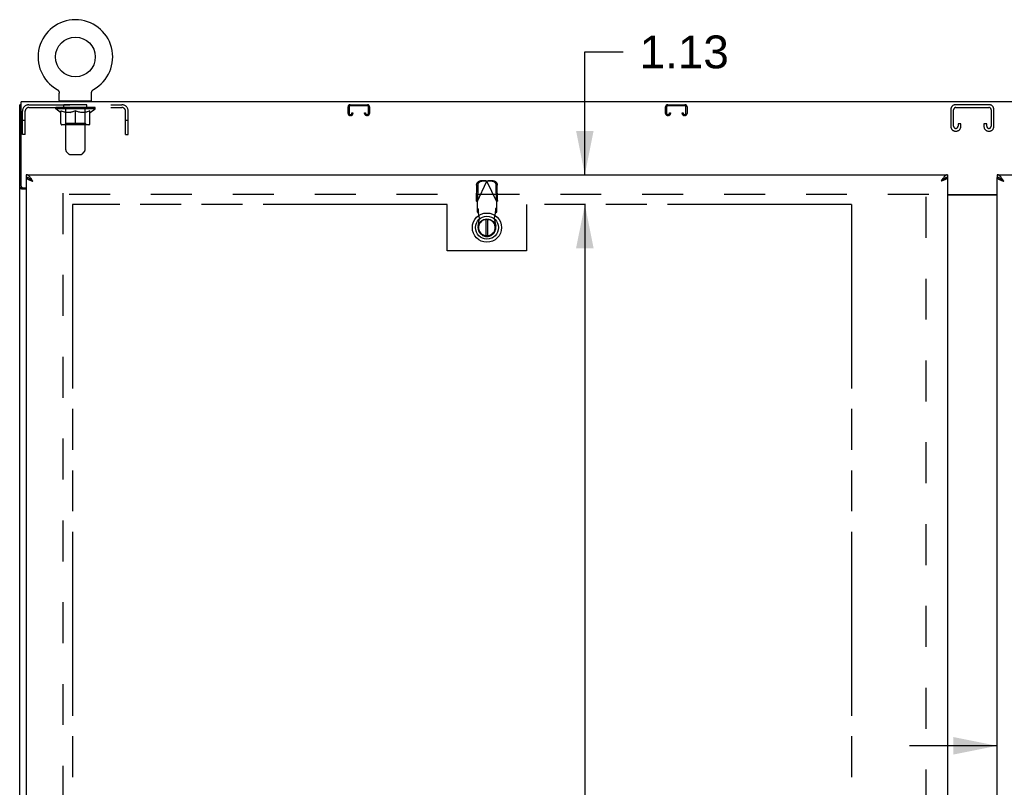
# Model space of a CAD drawing. Header units: inches. Extents: x 0 to 281, y 0 to 182.
# Tile 11 of 19: x 53 to 90, y 112 to 141. Entities that reach past the tile are written whole.
import ezdxf

# ---------------------------------------------------------------- set-up
doc = ezdxf.new("R2010")
doc.units = ezdxf.units.IN
doc.header["$LTSCALE"] = 15.47
doc.header["$MEASUREMENT"] = 0
doc.linetypes.add('HIDDEN', pattern=[0.2, 0.1, -0.1])
doc.linetypes.add('PHANTOM', pattern=[0.8, 0.45, -0.05, 0.1, -0.05, 0.1, -0.05])
doc.layers.get('0').update_dxf_attribs({"linetype": 'CONTINUOUS'})
for name, color, linetype in [('02___PRT_ALL_AXES', 7, 'CONTINUOUS'), ('AVAILABLE_DOOR_SPACE', 7, 'CONTINUOUS'), ('DEFAULT_2', 8, 'HIDDEN'), ('DIMENSIONS', 7, 'CONTINUOUS')]:
    doc.layers.add(name, color=color, linetype=linetype)
doc.styles.get("Standard").update_dxf_attribs({"font": 'arial.ttf'})
doc.dimstyles.new('DIMSTYLE_1', dxfattribs={"dimtxt": 1.240909, "dimasz": 1.654545, "dimexe": 0.09, "dimexo": 0.07, "dimgap": 0.0375, "dimtad": 0, "dimtih": 1, "dimtoh": 1, "dimzin": 4, "dimdsep": 46, "dimtxsty": 'Standard', "dimblk": '_FILLED', "dimblk1": '_FILLED', "dimblk2": '_FILLED', "dimcen": 0.09, "dimazin": 1, "dimtfac": 1, "dimtofl": 0, "dimtmove": 0, "dimatfit": 3, "dimldrblk": '_FILLED', "dimfxl": 0, "dimtolj": 1, "dimtzin": 4, "dimarcsym": 0})

# ---------------------------------------------------------------- blocks, each defined once
blk = doc.blocks.new('_FILLED')
at = {"color": 0, "linetype": 'ByBlock'}
blk.add_solid([(0, 0), (-1, 0.2), (-1, -0.2)], dxfattribs=at)
blk = doc.blocks.new('*D8')
at = {"layer": 'DIMENSIONS', "color": 2, "linetype": 'Continuous'}
for p, q in [((89.6, 113.193), (86.291, 113.193)), ((93.225, 113.193), (96.324, 113.193))]:
    blk.add_line(p, q, dxfattribs=at)
at = {"layer": 'DIMENSIONS', "color": 2, "linetype": 'Continuous', "xscale": 1.6545454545, "yscale": 1.6545454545, "zscale": 1.6545454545}
blk.add_blockref('_FILLED', (89.6, 113.193), dxfattribs=at)
at = {"layer": 'DIMENSIONS', "color": 2, "linetype": 'Continuous', "xscale": 1.6545454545, "yscale": 1.6545454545, "zscale": 1.6545454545, "rotation": 180}
blk.add_blockref('_FILLED', (93.225, 113.193), dxfattribs=at)
at = {"layer": 'DIMENSIONS', "color": 2, "linetype": 'Continuous', "insert": (96.945, 113.813), "char_height": 1.2409, "width": 3.37214, "attachment_point": 1, "line_spacing_factor": 0.9}
blk.add_mtext('3.63', dxfattribs=at)
blk = doc.blocks.new('*D11')
at = {"layer": 'DIMENSIONS', "color": 2, "linetype": 'Continuous'}
for p, q in [((74.019, 134.789), (74.019, 139.432)), ((74.019, 139.432), (75.466, 139.432)), ((74.019, 133.664), (74.019, 130.355))]:
    blk.add_line(p, q, dxfattribs=at)
at = {"layer": 'DIMENSIONS', "color": 2, "linetype": 'Continuous', "xscale": 1.6545454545, "yscale": 1.6545454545, "zscale": 1.6545454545}
for p, rotation in [((74.019, 134.789), 270), ((74.019, 133.664), 90)]:
    blk.add_blockref('_FILLED', p, dxfattribs=dict(at, rotation=rotation))
at = {"layer": 'DIMENSIONS', "color": 2, "linetype": 'Continuous', "insert": (76.087, 140.052), "char_height": 1.2409, "width": 3.37214, "attachment_point": 1, "line_spacing_factor": 0.9}
blk.add_mtext('1.13', dxfattribs=at)
blk = doc.blocks.new('*D12')
at = {"layer": 'DIMENSIONS', "color": 2, "linetype": 'Continuous'}
for p, q in [((74.019, 133.664), (74.019, 91.086)), ((74.019, 55.414), (74.019, 86.743))]:
    blk.add_line(p, q, dxfattribs=at)
at = {"layer": 'DIMENSIONS', "color": 2, "linetype": 'Continuous', "xscale": 1.6545454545, "yscale": 1.6545454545, "zscale": 1.6545454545}
for p, rotation in [((74.019, 133.664), 90), ((74.019, 55.414), 270)]:
    blk.add_blockref('_FILLED', p, dxfattribs=dict(at, rotation=rotation))
at = {"layer": 'DIMENSIONS', "color": 2, "linetype": 'Continuous', "insert": (74.019, 90.466), "char_height": 1.2409, "width": 4.33626, "attachment_point": 2, "line_spacing_factor": 0.9}
blk.add_mtext('78.25\\Ptyp.', dxfattribs=at)
blk = doc.blocks.new('*D15')
at = {"layer": 'DIMENSIONS', "color": 2, "linetype": 'Continuous'}
for p, q in [((54.663, 110.501), (63.721, 110.501)), ((84.1, 110.501), (69.298, 110.501))]:
    blk.add_line(p, q, dxfattribs=at)
at = {"layer": 'DIMENSIONS', "color": 2, "linetype": 'Continuous', "xscale": 1.6545454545, "yscale": 1.6545454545, "zscale": 1.6545454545, "rotation": 180}
blk.add_blockref('_FILLED', (54.663, 110.501), dxfattribs=at)
at = {"layer": 'DIMENSIONS', "color": 2, "linetype": 'Continuous', "xscale": 1.6545454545, "yscale": 1.6545454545, "zscale": 1.6545454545}
blk.add_blockref('_FILLED', (84.1, 110.501), dxfattribs=at)
at = {"layer": 'DIMENSIONS', "color": 2, "linetype": 'Continuous', "insert": (66.51, 111.121), "char_height": 1.2409, "width": 4.33626, "attachment_point": 2, "line_spacing_factor": 0.9}
blk.add_mtext('29.44', dxfattribs=at)
blk = doc.blocks.new('*D16')
at = {"layer": 'DIMENSIONS', "color": 2, "linetype": 'Continuous'}
for p, q in [((84.1, 107.873), (80.295, 107.873)), ((87.725, 107.873), (91.034, 107.873))]:
    blk.add_line(p, q, dxfattribs=at)
at = {"layer": 'DIMENSIONS', "color": 2, "linetype": 'Continuous', "xscale": 1.6545454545, "yscale": 1.6545454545, "zscale": 1.6545454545}
blk.add_blockref('_FILLED', (84.1, 107.873), dxfattribs=at)
at = {"layer": 'DIMENSIONS', "color": 2, "linetype": 'Continuous', "xscale": 1.6545454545, "yscale": 1.6545454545, "zscale": 1.6545454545, "rotation": 180}
blk.add_blockref('_FILLED', (87.725, 107.873), dxfattribs=at)
at = {"layer": 'DIMENSIONS', "color": 2, "linetype": 'Continuous', "insert": (79.675, 108.493), "char_height": 1.2409, "width": 3.37214, "attachment_point": 3, "line_spacing_factor": 0.9}
blk.add_mtext('3.63', dxfattribs=at)

msp = doc.modelspace()

# ---------------------------------------------------------------- linework, layer by layer
at = {"color": 7, "linetype": 'Continuous'}
for p, q in [((54.077, 138.011), (54.076, 138.011)), ((54.076, 138.011), (54.082, 138.008)), ((54.077, 138.01), (54.078, 138.01)), ((54.082, 138.008), (54.087, 138.005)), ((54.087, 138.005), (54.092, 138.001)), ((54.096, 137.998), (54.101, 137.994)), ((54.101, 137.994), (54.105, 137.99)), ((54.105, 137.99), (54.11, 137.986)), ((54.11, 137.986), (54.114, 137.982)), ((54.114, 137.982), (54.118, 137.977)), ((54.118, 137.977), (54.122, 137.973)), ((54.122, 137.973), (54.125, 137.968)), ((54.125, 137.968), (54.129, 137.963)), ((54.129, 137.963), (54.132, 137.958)), ((54.132, 137.958), (54.135, 137.953)), ((54.135, 137.953), (54.138, 137.948)), ((54.138, 137.948), (54.141, 137.942)), ((54.141, 137.943), (54.143, 137.937)), ((54.143, 137.937), (54.146, 137.931)), ((54.146, 137.932), (54.148, 137.926)), ((54.148, 137.926), (54.15, 137.92)), ((54.15, 137.92), (54.151, 137.914)), ((54.151, 137.915), (54.153, 137.909)), ((54.153, 137.909), (54.154, 137.903)), ((54.154, 137.903), (54.155, 137.897)), ((54.155, 137.897), (54.156, 137.891)), ((54.156, 137.891), (54.156, 137.885)), ((54.156, 137.879), (54.157, 137.874)), ((54.157, 137.589), (54.157, 137.874)), ((55.377, 137.885), (55.378, 137.891)), ((55.377, 137.879), (55.377, 137.885)), ((55.377, 137.879), (55.377, 137.885)), ((55.377, 137.874), (55.377, 137.879)), ((55.377, 137.589), (55.377, 137.874)), ((55.378, 137.897), (55.379, 137.903)), ((55.378, 137.891), (55.378, 137.897)), ((55.379, 137.903), (55.38, 137.909)), ((55.38, 137.909), (55.382, 137.915)), ((55.382, 137.914), (55.384, 137.92)), ((55.384, 137.92), (55.385, 137.926)), ((55.385, 137.926), (55.388, 137.932)), ((55.387, 137.931), (55.39, 137.937)), ((55.39, 137.937), (55.392, 137.943)), ((55.392, 137.942), (55.395, 137.948)), ((55.395, 137.948), (55.398, 137.953)), ((55.398, 137.953), (55.401, 137.958)), ((55.401, 137.958), (55.404, 137.963)), ((55.404, 137.963), (55.408, 137.968)), ((55.408, 137.968), (55.412, 137.973)), ((55.411, 137.973), (55.415, 137.977)), ((55.415, 137.977), (55.419, 137.982)), ((55.419, 137.982), (55.424, 137.986)), ((55.423, 137.986), (55.428, 137.99)), ((55.428, 137.99), (55.432, 137.994)), ((55.432, 137.994), (55.437, 137.998)), ((55.437, 137.998), (55.442, 138.001)), ((55.442, 138.001), (55.447, 138.005)), ((55.446, 138.005), (55.452, 138.008)), ((55.447, 138.005), (55.448, 138.006)), ((55.452, 138.008), (55.457, 138.011)), ((55.455, 138.01), (55.456, 138.01)), ((55.457, 138.011), (55.457, 138.011)), ((52.715, 137.435), (52.663, 137.435)), ((54.172, 137.569), (54.172, 137.539)), ((55.362, 137.569), (54.172, 137.569)), ((55.362, 137.569), (55.362, 137.539)), ((52.913, 134.789), (52.913, 134.685)), ((87.725, 134.789), (87.725, 134.685)), ((89.6, 134.789), (89.6, 134.685)), ((53.036, 134.643), (53.025, 134.65)), ((87.624, 134.656), (87.613, 134.65)), ((89.723, 134.643), (89.712, 134.65)), ((52.767, 134.287), (52.663, 134.287)), ((52.767, 134.287), (52.767, 134.299)), ((70.513, 132.402), (70.536, 132.413))]:
    msp.add_line(p, q, dxfattribs=at)
at = {"color": 3, "linetype": 'Continuous'}
for p, q in [((52.663, 47.643), (52.663, 137.435)), ((52.715, 134.358), (52.715, 137.539)), ((124.611, 137.539), (52.715, 137.539)), ((52.913, 134.789), (87.725, 134.789)), ((89.6, 134.789), (124.413, 134.789)), ((52.913, 134.685), (52.913, 54.393)), ((87.511, 134.554), (87.479, 134.542)), ((87.725, 134.685), (87.725, 54.393)), ((89.6, 54.393), (89.6, 134.685)), ((52.913, 134.246), (52.732, 134.246)), ((52.775, 134.298), (52.913, 134.298)), ((87.725, 134.039), (89.6, 134.039)), ((87.725, 134.024), (89.6, 134.024))]:
    msp.add_line(p, q, dxfattribs=at)
at = {"color": 6, "linetype": 'Continuous'}
for p, q in [((70.28, 133.101), (70.28, 132.476)), ((70.359, 132.476), (70.359, 133.101))]:
    msp.add_line(p, q, dxfattribs=at)
at = {"color": 7, "linetype": 'Continuous'}
for points in [[(54.091, 138.001), (54.096, 137.998), (54.101, 137.994)], [(54.156, 137.885), (54.156, 137.879), (54.157, 137.874)], [(53.025, 134.65), (53.013, 134.656), (53.002, 134.662), (52.991, 134.667), (52.98, 134.672), (52.969, 134.676), (52.957, 134.679), (52.946, 134.681), (52.935, 134.683), (52.924, 134.684), (52.913, 134.685)], [(53.028, 134.647), (53.032, 134.642), (53.038, 134.635), (53.044, 134.628), (53.051, 134.621), (53.058, 134.613), (53.067, 134.606), (53.075, 134.599), (53.085, 134.592), (53.094, 134.585), (53.105, 134.578), (53.115, 134.571), (53.126, 134.564), (53.137, 134.556), (53.148, 134.549), (53.159, 134.542)], [(53.159, 134.542), (53.148, 134.552), (53.137, 134.562), (53.125, 134.572), (53.114, 134.582), (53.103, 134.592), (53.092, 134.601), (53.081, 134.61), (53.069, 134.619), (53.058, 134.628), (53.047, 134.635), (53.036, 134.643)], [(87.613, 134.65), (87.602, 134.643), (87.591, 134.635), (87.579, 134.628), (87.568, 134.619), (87.557, 134.61), (87.546, 134.601), (87.535, 134.592), (87.523, 134.582), (87.512, 134.572), (87.501, 134.562), (87.49, 134.552), (87.479, 134.542)], [(87.609, 134.647), (87.606, 134.642), (87.6, 134.635), (87.594, 134.628), (87.587, 134.621), (87.579, 134.613), (87.571, 134.606), (87.562, 134.599), (87.553, 134.592), (87.543, 134.585), (87.533, 134.578), (87.523, 134.571), (87.512, 134.564), (87.501, 134.556), (87.49, 134.549), (87.479, 134.542)], [(87.725, 134.685), (87.714, 134.684), (87.703, 134.683), (87.691, 134.681), (87.68, 134.679), (87.669, 134.676), (87.658, 134.672), (87.647, 134.667), (87.635, 134.662), (87.624, 134.656)], [(89.712, 134.65), (89.701, 134.656), (89.69, 134.662), (89.679, 134.667), (89.667, 134.672), (89.656, 134.676), (89.645, 134.679), (89.634, 134.681), (89.622, 134.683), (89.611, 134.684), (89.6, 134.685)], [(89.716, 134.647), (89.72, 134.642), (89.725, 134.635), (89.731, 134.628), (89.738, 134.621), (89.746, 134.613), (89.754, 134.606), (89.763, 134.599), (89.772, 134.592), (89.782, 134.585), (89.792, 134.578), (89.803, 134.571), (89.813, 134.564), (89.824, 134.556), (89.835, 134.549), (89.847, 134.542)], [(89.847, 134.542), (89.835, 134.552), (89.824, 134.562), (89.813, 134.572), (89.802, 134.582), (89.791, 134.592), (89.779, 134.601), (89.768, 134.61), (89.757, 134.619), (89.746, 134.628), (89.735, 134.635), (89.723, 134.643)], [(52.782, 134.272), (52.779, 134.273), (52.777, 134.275), (52.775, 134.276), (52.772, 134.277), (52.77, 134.279), (52.769, 134.281), (52.768, 134.282), (52.767, 134.284), (52.767, 134.285), (52.767, 134.287)], [(52.807, 134.246), (52.807, 134.248), (52.807, 134.25), (52.806, 134.252), (52.805, 134.254), (52.805, 134.256), (52.803, 134.258), (52.802, 134.259), (52.8, 134.261), (52.798, 134.263), (52.796, 134.264), (52.794, 134.266), (52.792, 134.267), (52.789, 134.268), (52.787, 134.269), (52.782, 134.272)]]:
    msp.add_lwpolyline(points, dxfattribs=at)
at = {"color": 3, "linetype": 'Continuous'}
for points in [[(53.069, 134.675), (53.058, 134.69), (53.047, 134.704), (53.036, 134.716), (53.025, 134.728), (53.013, 134.739), (53.002, 134.75), (52.991, 134.758), (52.98, 134.766), (52.969, 134.773), (52.957, 134.779), (52.946, 134.783), (52.935, 134.786), (52.924, 134.788), (52.913, 134.789)], [(87.579, 134.69), (87.568, 134.675), (87.557, 134.66), (87.546, 134.645), (87.535, 134.628), (87.523, 134.612), (87.512, 134.595), (87.501, 134.577), (87.49, 134.56), (87.479, 134.542)], [(87.725, 134.789), (87.714, 134.788), (87.703, 134.786), (87.691, 134.783), (87.68, 134.779), (87.669, 134.773), (87.658, 134.766), (87.647, 134.758), (87.635, 134.75), (87.624, 134.739), (87.613, 134.728), (87.602, 134.716), (87.591, 134.704), (87.579, 134.69)], [(89.757, 134.675), (89.746, 134.69), (89.735, 134.704), (89.723, 134.716), (89.712, 134.728), (89.701, 134.739), (89.69, 134.75), (89.679, 134.758), (89.667, 134.766), (89.656, 134.773), (89.645, 134.779), (89.634, 134.783), (89.622, 134.786), (89.611, 134.788), (89.6, 134.789)], [(52.913, 134.685), (52.913, 134.679), (52.915, 134.673), (52.917, 134.667), (52.921, 134.661), (52.926, 134.655), (52.931, 134.649), (52.938, 134.643), (52.946, 134.637), (52.954, 134.631), (52.964, 134.625), (52.974, 134.619), (52.985, 134.613), (52.997, 134.607), (53.009, 134.602)], [(53.009, 134.602), (53.022, 134.596), (53.036, 134.59), (53.05, 134.584), (53.065, 134.578), (53.08, 134.572), (53.095, 134.566), (53.111, 134.56), (53.127, 134.554), (53.159, 134.542)], [(53.159, 134.542), (53.148, 134.56), (53.137, 134.577), (53.125, 134.595), (53.114, 134.612), (53.103, 134.628), (53.092, 134.645), (53.081, 134.66), (53.069, 134.675)], [(87.629, 134.602), (87.616, 134.596), (87.602, 134.59), (87.588, 134.584), (87.573, 134.578), (87.558, 134.572), (87.542, 134.566), (87.527, 134.56), (87.511, 134.554)], [(87.725, 134.685), (87.725, 134.679), (87.723, 134.673), (87.72, 134.667), (87.717, 134.661), (87.712, 134.655), (87.706, 134.649), (87.7, 134.643), (87.692, 134.637), (87.684, 134.631), (87.674, 134.625), (87.664, 134.619), (87.653, 134.613), (87.641, 134.607), (87.629, 134.602)], [(89.6, 134.685), (89.601, 134.679), (89.602, 134.673), (89.605, 134.667), (89.608, 134.661), (89.613, 134.655), (89.619, 134.649), (89.625, 134.643), (89.633, 134.637), (89.642, 134.631), (89.651, 134.625), (89.661, 134.619), (89.672, 134.613), (89.684, 134.607), (89.697, 134.602)], [(89.697, 134.602), (89.71, 134.596), (89.723, 134.59), (89.738, 134.584), (89.752, 134.578), (89.767, 134.572), (89.783, 134.566), (89.798, 134.56), (89.814, 134.554), (89.847, 134.542)], [(89.847, 134.542), (89.835, 134.56), (89.824, 134.577), (89.813, 134.595), (89.802, 134.612), (89.791, 134.628), (89.779, 134.645), (89.768, 134.66), (89.757, 134.675)], [(52.706, 134.258), (52.698, 134.261), (52.694, 134.262), (52.69, 134.263), (52.687, 134.265), (52.683, 134.266), (52.68, 134.268), (52.677, 134.269), (52.674, 134.271), (52.672, 134.272), (52.67, 134.274), (52.668, 134.276), (52.666, 134.277), (52.665, 134.279), (52.664, 134.281), (52.663, 134.283), (52.663, 134.285), (52.663, 134.287)], [(52.732, 134.246), (52.73, 134.248), (52.728, 134.249), (52.725, 134.251), (52.722, 134.252), (52.718, 134.254), (52.714, 134.255), (52.71, 134.257), (52.706, 134.258)]]:
    msp.add_lwpolyline(points, dxfattribs=at)
at = {"color": 7, "linetype": 'Continuous'}
for centre, radius in [((54.767, 139.24), 0.75), ((70.319, 132.788), 0.551), ((70.319, 132.788), 0.433), ((70.319, 132.788), 0.329), ((70.319, 132.788), 0.317)]:
    msp.add_circle(centre, radius, dxfattribs=at)
for centre, radius, start, end in [((54.767, 139.24), 1.41, 299.2655, 240.7345), ((54.177, 137.589), 0.02, 180, 263.0769), ((55.357, 137.589), 0.02, 276.9231, 360)]:
    msp.add_arc(centre, radius, start, end, dxfattribs=at)
at = {"color": 3, "linetype": 'Continuous'}
msp.add_arc((52.775, 134.358), 0.06, 180, 270, dxfattribs=at)
at = {"color": 6, "linetype": 'Continuous'}
msp.add_arc((70.319, 132.788), 0.315, 100.0787, 79.9213, dxfattribs=at)
at = {"layer": '02___PRT_ALL_AXES', "color": 8, "linetype": 'HIDDEN'}
for p, q in [((54.329, 137.331), (54.329, 137.435)), ((55.204, 137.435), (54.329, 137.435)), ((55.204, 137.331), (54.329, 137.331)), ((55.204, 137.331), (55.204, 137.435))]:
    msp.add_line(p, q, dxfattribs=at)
at = {"layer": 'AVAILABLE_DOOR_SPACE', "color": 4, "linetype": 'PHANTOM'}
for p, q in [((54.663, 133.664), (54.663, 55.414)), ((68.819, 133.664), (54.663, 133.664)), ((68.819, 131.914), (68.819, 133.664)), ((71.819, 133.664), (71.819, 131.914)), ((84.1, 133.664), (71.819, 133.664)), ((84.1, 133.664), (84.1, 95.414)), ((71.819, 131.914), (68.819, 131.914))]:
    msp.add_line(p, q, dxfattribs=at)
at = {"layer": 'DEFAULT_2', "color": 8, "linetype": 'HIDDEN'}
for p, q in [((54.076, 138.011), (54.076, 138.011)), ((54.085, 138.006), (54.087, 138.005)), ((55.457, 138.011), (55.457, 138.011)), ((53.013, 137.435), (56.52, 137.435)), ((53.013, 137.331), (56.52, 137.331)), ((54.023, 137.276), (54.023, 137.331)), ((54.034, 137.323), (54.034, 137.331)), ((54.045, 137.319), (54.045, 137.323)), ((54.045, 137.319), (55.488, 137.319)), ((54.055, 137.319), (54.055, 137.323)), ((54.057, 137.319), (54.057, 137.323)), ((54.068, 137.323), (54.068, 137.331)), ((54.087, 137.319), (54.087, 137.323)), ((54.09, 137.319), (54.09, 137.323)), ((54.123, 137.323), (54.123, 137.331)), ((54.14, 137.319), (54.14, 137.323)), ((54.143, 137.319), (54.143, 137.323)), ((54.38, 137.323), (54.151, 137.323)), ((54.197, 137.323), (54.197, 137.331)), ((54.198, 137.319), (54.198, 137.323)), ((54.199, 137.319), (54.199, 137.323)), ((54.202, 137.319), (54.202, 137.323)), ((54.212, 137.319), (54.212, 137.323)), ((54.212, 137.319), (54.212, 137.323)), ((54.216, 137.319), (54.216, 137.323)), ((54.219, 137.319), (54.219, 137.324)), ((54.223, 137.319), (54.223, 137.323)), ((54.242, 137.319), (54.242, 137.323)), ((54.26, 137.319), (54.26, 137.323)), ((54.263, 137.319), (54.263, 137.326)), ((54.289, 137.323), (54.289, 137.331)), ((54.289, 137.319), (54.289, 137.323)), ((54.3, 137.319), (54.3, 137.323)), ((54.305, 137.319), (54.305, 137.323)), ((54.313, 137.319), (54.313, 137.323)), ((54.329, 137.319), (54.329, 137.327)), ((54.349, 137.319), (54.349, 137.323)), ((54.352, 137.319), (54.352, 137.323)), ((54.38, 137.319), (54.38, 137.323)), ((54.392, 137.569), (54.392, 137.539)), ((54.458, 137.323), (54.392, 137.323)), ((54.395, 137.323), (54.395, 137.331)), ((54.402, 135.723), (54.402, 137.539)), ((54.403, 137.319), (54.403, 137.323)), ((54.409, 137.319), (54.409, 137.323)), ((54.415, 137.319), (54.415, 137.329)), ((54.423, 137.319), (54.423, 137.323)), ((54.434, 137.319), (54.434, 137.323)), ((54.458, 137.319), (54.458, 137.323)), ((54.546, 137.323), (54.483, 137.323)), ((54.507, 137.319), (54.507, 137.323)), ((54.512, 137.323), (54.512, 137.331)), ((54.517, 137.319), (54.517, 137.323)), ((54.519, 137.319), (54.519, 137.33)), ((54.523, 137.319), (54.523, 137.323)), ((54.532, 137.319), (54.532, 137.323)), ((54.546, 137.319), (54.546, 137.323)), ((54.64, 137.323), (54.583, 137.323)), ((54.599, 137.319), (54.599, 137.323)), ((54.632, 137.323), (54.767, 137.331)), ((54.637, 137.323), (54.637, 137.331)), ((54.638, 137.331), (54.637, 137.331)), ((54.638, 137.323), (54.638, 137.33)), ((54.638, 137.319), (54.638, 137.323)), ((54.64, 137.319), (54.64, 137.323)), ((54.643, 137.319), (54.643, 137.323)), ((54.644, 137.319), (54.644, 137.323)), ((54.738, 137.323), (54.687, 137.323)), ((54.696, 137.319), (54.696, 137.323)), ((54.738, 137.319), (54.738, 137.323)), ((54.764, 137.323), (54.763, 137.323)), ((54.763, 137.319), (54.763, 137.323)), ((54.764, 137.319), (54.764, 137.323)), ((54.767, 137.323), (54.767, 137.331)), ((54.77, 137.319), (54.77, 137.323)), ((54.77, 137.319), (54.77, 137.323)), ((54.77, 137.323), (54.77, 137.323)), ((54.772, 137.323), (54.846, 137.323)), ((54.795, 137.319), (54.795, 137.323)), ((54.809, 137.323), (54.809, 137.328)), ((54.809, 137.328), (54.901, 137.323)), ((54.834, 137.323), (54.834, 137.327)), ((54.837, 137.319), (54.837, 137.323)), ((54.889, 137.319), (54.889, 137.323)), ((54.89, 137.319), (54.89, 137.323)), ((54.893, 137.319), (54.893, 137.323)), ((54.893, 137.323), (54.951, 137.323)), ((54.895, 137.331), (54.896, 137.331)), ((54.895, 137.323), (54.895, 137.33)), ((54.895, 137.319), (54.895, 137.323)), ((54.896, 137.323), (54.896, 137.331)), ((54.934, 137.319), (54.934, 137.323)), ((54.987, 137.319), (54.987, 137.323)), ((54.987, 137.323), (55.05, 137.323)), ((55.001, 137.319), (55.001, 137.323)), ((55.01, 137.319), (55.01, 137.323)), ((55.014, 137.319), (55.014, 137.33)), ((55.016, 137.319), (55.016, 137.323)), ((55.021, 137.323), (55.021, 137.331)), ((55.026, 137.319), (55.026, 137.323)), ((55.075, 137.319), (55.075, 137.323)), ((55.075, 137.323), (55.141, 137.323)), ((55.099, 137.319), (55.099, 137.323)), ((55.11, 137.319), (55.11, 137.323)), ((55.118, 137.319), (55.118, 137.329)), ((55.125, 137.319), (55.125, 137.323)), ((55.13, 137.319), (55.13, 137.323)), ((55.132, 135.723), (55.132, 137.539)), ((55.138, 137.323), (55.138, 137.331)), ((55.142, 137.569), (55.142, 137.539)), ((55.153, 137.319), (55.153, 137.323)), ((55.153, 137.323), (55.382, 137.323)), ((55.181, 137.319), (55.181, 137.323)), ((55.184, 137.319), (55.184, 137.323)), ((55.204, 137.319), (55.204, 137.327)), ((55.22, 137.319), (55.22, 137.323)), ((55.228, 137.319), (55.228, 137.323)), ((55.233, 137.319), (55.233, 137.323)), ((55.244, 137.323), (55.244, 137.331)), ((55.245, 137.319), (55.245, 137.323)), ((55.27, 137.319), (55.27, 137.326)), ((55.273, 137.319), (55.273, 137.323)), ((55.291, 137.319), (55.291, 137.323)), ((55.31, 137.319), (55.31, 137.323)), ((55.314, 137.319), (55.314, 137.324)), ((55.317, 137.319), (55.317, 137.323)), ((55.321, 137.319), (55.321, 137.323)), ((55.321, 137.319), (55.321, 137.323)), ((55.331, 137.319), (55.331, 137.323)), ((55.334, 137.319), (55.334, 137.323)), ((55.335, 137.319), (55.335, 137.323)), ((55.336, 137.323), (55.336, 137.331)), ((55.39, 137.319), (55.39, 137.323)), ((55.393, 137.319), (55.393, 137.323)), ((55.41, 137.323), (55.41, 137.331)), ((55.444, 137.319), (55.444, 137.323)), ((55.446, 137.319), (55.446, 137.323)), ((55.465, 137.323), (55.465, 137.331)), ((55.477, 137.319), (55.477, 137.323)), ((55.478, 137.319), (55.478, 137.323)), ((55.488, 137.319), (55.488, 137.323)), ((55.499, 137.323), (55.499, 137.331)), ((55.51, 137.276), (55.51, 137.331)), ((65.069, 137.108), (65.069, 137.355)), ((65.109, 137.355), (65.109, 137.108)), ((65.149, 137.435), (65.801, 137.435)), ((65.801, 137.395), (65.149, 137.395)), ((65.841, 137.108), (65.841, 137.355)), ((65.881, 137.355), (65.881, 137.108)), ((77.069, 137.108), (77.069, 137.355)), ((77.109, 137.355), (77.109, 137.108)), ((77.149, 137.435), (77.801, 137.435)), ((77.801, 137.395), (77.149, 137.395)), ((77.841, 137.108), (77.841, 137.355)), ((77.881, 137.355), (77.881, 137.108)), ((89.295, 137.435), (88.03, 137.435)), ((88.044, 137.331), (89.281, 137.331)), ((52.767, 136.31), (52.767, 137.188)), ((52.871, 136.31), (52.871, 137.188)), ((54.209, 137.145), (54.023, 137.276)), ((55.51, 137.276), (54.023, 137.276)), ((54.209, 137.145), (54.216, 137.145)), ((54.216, 136.721), (54.216, 137.2)), ((54.216, 137.2), (54.251, 137.187)), ((54.285, 137.175), (54.25, 137.187)), ((54.318, 137.165), (54.284, 137.176)), ((54.351, 137.157), (54.318, 137.166)), ((54.384, 137.15), (54.351, 137.157)), ((54.417, 137.145), (54.384, 137.15)), ((54.401, 136.724), (54.401, 137.272)), ((54.565, 137.145), (54.417, 137.145)), ((54.565, 137.145), (54.599, 137.15)), ((54.632, 137.157), (54.598, 137.15)), ((54.665, 137.166), (54.631, 137.157)), ((54.698, 137.176), (54.664, 137.165)), ((54.732, 137.187), (54.698, 137.175)), ((54.767, 137.2), (54.732, 137.187)), ((54.767, 136.677), (54.767, 137.2)), ((54.767, 137.2), (54.801, 137.187)), ((54.835, 137.175), (54.801, 137.187)), ((54.869, 137.165), (54.835, 137.176)), ((54.902, 137.157), (54.868, 137.166)), ((54.935, 137.15), (54.901, 137.157)), ((54.968, 137.145), (54.935, 137.15)), ((55.116, 137.145), (54.968, 137.145)), ((55.116, 137.145), (55.149, 137.15)), ((55.132, 136.724), (55.132, 137.272)), ((55.182, 137.157), (55.149, 137.15)), ((55.215, 137.166), (55.182, 137.157)), ((55.249, 137.176), (55.215, 137.165)), ((55.283, 137.187), (55.248, 137.175)), ((55.317, 137.2), (55.282, 137.187)), ((55.317, 136.721), (55.317, 137.2)), ((55.317, 137.145), (55.324, 137.145)), ((55.324, 137.145), (55.51, 137.276)), ((56.663, 136.31), (56.663, 137.188)), ((56.767, 136.31), (56.767, 137.188)), ((65.149, 137.068), (65.176, 137.068)), ((65.176, 137.028), (65.149, 137.028)), ((65.216, 137.108), (65.216, 137.122)), ((65.216, 137.122), (65.256, 137.122)), ((65.256, 137.122), (65.256, 137.108)), ((65.694, 137.108), (65.694, 137.122)), ((65.694, 137.122), (65.734, 137.122)), ((65.734, 137.122), (65.734, 137.108)), ((65.774, 137.068), (65.801, 137.068)), ((65.801, 137.028), (65.774, 137.028)), ((77.149, 137.068), (77.176, 137.068)), ((77.176, 137.028), (77.149, 137.028)), ((77.216, 137.108), (77.216, 137.122)), ((77.216, 137.122), (77.256, 137.122)), ((77.256, 137.122), (77.256, 137.108)), ((77.694, 137.108), (77.694, 137.122)), ((77.694, 137.122), (77.734, 137.122)), ((77.734, 137.122), (77.734, 137.108)), ((77.774, 137.068), (77.801, 137.068)), ((77.801, 137.028), (77.774, 137.028)), ((87.85, 137.255), (87.85, 136.615)), ((87.954, 136.629), (87.954, 137.241)), ((89.371, 137.241), (89.371, 136.629)), ((89.475, 136.615), (89.475, 137.255)), ((52.871, 136.84), (52.767, 136.84)), ((55.274, 136.677), (54.259, 136.677)), ((54.401, 136.724), (54.354, 136.677)), ((55.132, 136.724), (54.401, 136.724)), ((55.132, 136.724), (55.179, 136.677)), ((56.767, 136.84), (56.663, 136.84)), ((88.121, 136.716), (88.121, 136.629)), ((88.225, 136.716), (88.121, 136.716)), ((88.225, 136.615), (88.225, 136.716)), ((89.1, 136.716), (89.1, 136.615)), ((89.204, 136.716), (89.1, 136.716)), ((89.204, 136.629), (89.204, 136.716)), ((52.871, 136.31), (52.767, 136.31)), ((56.663, 136.31), (56.767, 136.31)), ((88.03, 136.435), (88.045, 136.435)), ((89.28, 136.435), (89.295, 136.435)), ((54.502, 135.581), (54.431, 135.652)), ((54.573, 135.552), (54.96, 135.552)), ((55.031, 135.581), (55.102, 135.652)), ((69.927, 134.397), (69.917, 133.807)), ((69.945, 133.759), (70.319, 134.546)), ((69.969, 134.377), (69.959, 133.787)), ((70.275, 134.559), (70.082, 134.556)), ((70.316, 134.54), (70.123, 134.536)), ((70.275, 134.559), (70.316, 134.54)), ((70.275, 134.559), (70.297, 134.553)), ((70.297, 134.553), (70.319, 134.546)), ((70.319, 134.546), (70.342, 134.553)), ((70.693, 133.759), (70.319, 134.546)), ((70.322, 134.54), (70.364, 134.559)), ((70.515, 134.536), (70.322, 134.54)), ((70.342, 134.553), (70.364, 134.559)), ((70.557, 134.556), (70.364, 134.559)), ((70.68, 133.787), (70.67, 134.377)), ((70.722, 133.807), (70.711, 134.397)), ((54.288, 134.091), (54.288, 54.987)), ((87.017, 134.039), (54.288, 134.039)), ((86.913, 55.054), (86.913, 134.024)), ((69.959, 133.787), (69.917, 133.807)), ((69.945, 133.759), (69.945, 133.385)), ((70.722, 133.807), (70.68, 133.787)), ((70.693, 133.385), (70.693, 133.759)), ((69.991, 133.498), (69.945, 133.54)), ((69.945, 133.385), (69.991, 133.343)), ((69.991, 133.343), (69.991, 133.498)), ((70.044, 133.142), (70.006, 133.339)), ((70.633, 133.339), (70.595, 133.142)), ((70.693, 133.54), (70.647, 133.498)), ((70.647, 133.498), (70.647, 133.343)), ((70.647, 133.343), (70.693, 133.385)), ((69.99, 132.848), (70.044, 133.142)), ((70.595, 133.142), (70.649, 132.848))]:
    msp.add_line(p, q, dxfattribs=at)
for points in [[(69.927, 134.397), (69.928, 134.412), (69.931, 134.428), (69.935, 134.443), (69.94, 134.457), (69.947, 134.471), (69.954, 134.484), (69.963, 134.497), (69.974, 134.508), (69.985, 134.519), (69.997, 134.528), (70.01, 134.536), (70.023, 134.543), (70.038, 134.548), (70.052, 134.552), (70.067, 134.555), (70.082, 134.556)], [(70.123, 134.536), (70.108, 134.535), (70.094, 134.533), (70.079, 134.529), (70.065, 134.523), (70.051, 134.516), (70.039, 134.508), (70.026, 134.499), (70.015, 134.489), (70.005, 134.477), (69.996, 134.465), (69.988, 134.451), (69.981, 134.437), (69.976, 134.423), (69.972, 134.408), (69.97, 134.393), (69.969, 134.377)], [(70.67, 134.377), (70.669, 134.393), (70.666, 134.408), (70.663, 134.423), (70.657, 134.437), (70.651, 134.451), (70.643, 134.465), (70.634, 134.477), (70.624, 134.489), (70.612, 134.499), (70.6, 134.508), (70.587, 134.516), (70.574, 134.523), (70.56, 134.529), (70.545, 134.533), (70.53, 134.535), (70.515, 134.536)], [(70.557, 134.556), (70.572, 134.555), (70.587, 134.552), (70.601, 134.548), (70.615, 134.543), (70.629, 134.536), (70.642, 134.528), (70.654, 134.519), (70.665, 134.508), (70.675, 134.497), (70.684, 134.484), (70.692, 134.471), (70.699, 134.457), (70.704, 134.443), (70.708, 134.428), (70.71, 134.412), (70.711, 134.397)], [(69.945, 133.759), (69.936, 133.775), (69.931, 133.783), (69.926, 133.791), (69.922, 133.799), (69.917, 133.807)], [(70.708, 133.783), (70.698, 133.767), (70.693, 133.759)], [(70.722, 133.807), (70.717, 133.799), (70.712, 133.791), (70.708, 133.783)], [(70.003, 133.387), (70.002, 133.402), (70.001, 133.416), (70, 133.43), (69.999, 133.443), (69.998, 133.455), (69.997, 133.465), (69.996, 133.475), (69.995, 133.483), (69.993, 133.49), (69.992, 133.495), (69.991, 133.498)], [(69.991, 133.343), (69.994, 133.343), (69.996, 133.342), (69.999, 133.342), (70.001, 133.341), (70.004, 133.34), (70.006, 133.339)], [(70.006, 133.339), (70.005, 133.355), (70.003, 133.387)], [(70.647, 133.498), (70.646, 133.495), (70.645, 133.49), (70.644, 133.483), (70.643, 133.475), (70.642, 133.465), (70.641, 133.455), (70.64, 133.443), (70.639, 133.43), (70.638, 133.416), (70.637, 133.402), (70.636, 133.387), (70.635, 133.371), (70.633, 133.339)], [(70.633, 133.339), (70.635, 133.34), (70.638, 133.341), (70.64, 133.342), (70.643, 133.342), (70.645, 133.343), (70.647, 133.343)]]:
    msp.add_lwpolyline(points, dxfattribs=at)
for centre, radius, start, end in [((53.013, 137.188), 0.246, 90, 180), ((53.013, 137.188), 0.142, 90, 180), ((54.177, 137.589), 0.02, 263.0769, 270), ((54.354, 137.272), 0.0466, 0, 90), ((54.372, 137.539), 0.03, 0, 90), ((55.162, 137.539), 0.03, 90, 180), ((55.179, 137.272), 0.0466, 90, 180), ((55.357, 137.589), 0.02, 270, 276.9231), ((56.52, 137.188), 0.246, 0, 90), ((56.52, 137.188), 0.142, 0, 90), ((65.149, 137.355), 0.08, 90, 180), ((65.149, 137.355), 0.04, 90, 180), ((65.801, 137.355), 0.08, 0, 90), ((65.801, 137.355), 0.04, 0, 90), ((77.149, 137.355), 0.08, 90, 180), ((77.149, 137.355), 0.04, 90, 180), ((77.801, 137.355), 0.08, 0, 90), ((77.801, 137.355), 0.04, 0, 90), ((88.03, 137.255), 0.18, 90, 180), ((88.044, 137.241), 0.09, 90, 180), ((89.281, 137.241), 0.09, 0, 90), ((89.295, 137.255), 0.18, 0, 90), ((65.149, 137.108), 0.08, 180, 270), ((65.149, 137.108), 0.04, 180, 270), ((65.176, 137.108), 0.08, 270, 360), ((65.176, 137.108), 0.04, 270, 360), ((65.774, 137.108), 0.08, 180, 270), ((65.774, 137.108), 0.04, 180, 270), ((65.801, 137.108), 0.08, 270, 360), ((65.801, 137.108), 0.04, 270, 360), ((77.149, 137.108), 0.08, 180, 270), ((77.149, 137.108), 0.04, 180, 270), ((77.176, 137.108), 0.08, 270, 360), ((77.176, 137.108), 0.04, 270, 360), ((77.774, 137.108), 0.08, 180, 270), ((77.774, 137.108), 0.04, 180, 270), ((77.801, 137.108), 0.08, 270, 360), ((77.801, 137.108), 0.04, 270, 360), ((54.259, 136.721), 0.0434, 180, 270), ((55.274, 136.721), 0.0434, 270, 360), ((88.03, 136.615), 0.18, 180, 270), ((88.044, 136.629), 0.09, 180, 261.7808), ((88.031, 136.629), 0.09, 270, 360), ((88.045, 136.615), 0.18, 270, 360), ((89.28, 136.615), 0.18, 180, 270), ((89.294, 136.629), 0.09, 180, 261.7808), ((89.281, 136.629), 0.09, 270, 360), ((89.295, 136.615), 0.18, 270, 360), ((54.502, 135.723), 0.1, 180, 225), ((54.573, 135.652), 0.1, 225, 270), ((54.96, 135.652), 0.1, 270, 315), ((55.032, 135.723), 0.1, 315, 360), ((70.319, 132.788), 0.335, 169.673, 10.327)]:
    msp.add_arc(centre, radius, start, end, dxfattribs=at)
for centre, major_axis, ratio, start_param, end_param in [((54.767, 137.331), (0.743, 0.008), 0.059247, 2.966439, 3.140971), ((54, 137.317), (0.232, 0), 0.060167, 0.426548, 1.470503), ((54.767, 137.331), (0.744, 0), 0.060167, 3.141593, 3.316126), ((54, 137.309), (0.232, 0.002), 0.059247, 1.374323, 1.469882), ((54.767, 137.331), (0.743, 0.015), 0.056515, 2.79136, 2.965893), ((53.971, 137.317), (0.232, 0.002), 0.059247, 0.251393, 1.295349), ((54.052, 137.317), (0.232, -0.002), 0.059247, 0.601702, 1.645657), ((54.767, 137.331), (0.743, -0.008), 0.059247, -2.966439, -2.791906), ((54.052, 137.309), (0.232, 0), 0.060167, 1.549477, 1.645036), ((53.971, 137.309), (0.232, 0.005), 0.056515, 1.199244, 1.294804), ((54.056, 137.312), (0.192, 0.002), 0.059247, 1.051627, 1.625044), ((54.032, 137.312), (0.192, 0.004), 0.056515, 0.876548, 1.449966), ((54.1, 137.312), (0.192, 0), 0.060167, 1.226781, 1.800198), ((54.767, 137.331), (0.743, 0.022), 0.052059, 2.616423, 2.790956), ((53.967, 137.317), (0.232, 0.005), 0.056515, 0.076315, 1.120271), ((54.125, 137.317), (0.232, -0.005), 0.056515, 0.77678, 1.820736), ((54.767, 137.331), (0.743, -0.015), 0.056515, -2.79136, -2.616827), ((54.125, 137.309), (0.232, -0.002), 0.059247, 1.724631, 1.82019), ((53.967, 137.309), (0.232, 0.007), 0.052059, 1.024308, 1.119867), ((54.032, 137.312), (0.192, 0.006), 0.052059, 0.701611, 1.275029), ((54.165, 137.312), (0.192, -0.002), 0.059247, 1.401935, 1.975352), ((54.767, 137.331), (0.743, 0.029), 0.046022, 2.441677, 2.61621), ((54.218, 137.317), (0.232, -0.007), 0.052059, 0.951717, 1.995673), ((53.987, 137.317), (0.232, 0.007), 0.052059, -0.098622, 0.945334), ((54.767, 137.331), (0.743, -0.022), 0.052059, -2.616423, -2.441891), ((54.218, 137.309), (0.232, -0.005), 0.056515, 1.899709, 1.995269), ((53.987, 137.309), (0.232, 0.009), 0.046022, 0.849561, 0.945121), ((54.053, 137.312), (0.192, 0.007), 0.046022, 0.526865, 1.100283), ((54.248, 137.312), (0.192, -0.004), 0.056515, 1.577013, 2.150431), ((54.767, 137.331), (0.743, 0.034), 0.038593, 2.267147, 2.44168), ((54.328, 137.317), (0.232, -0.009), 0.046022, 1.126463, 2.170419), ((54.031, 137.317), (0.232, 0.009), 0.046022, -0.273368, 0.770588), ((54.767, 137.331), (0.743, -0.029), 0.046022, -2.441677, -2.267144), ((54.328, 137.309), (0.232, -0.007), 0.052059, 2.074646, 2.170205), ((54.031, 137.309), (0.232, 0.011), 0.038593, 0.675031, 0.77059), ((54.096, 137.312), (0.192, 0.009), 0.038593, 0.352335, 0.925752), ((54.347, 137.312), (0.192, -0.006), 0.052059, 1.75195, 2.325367), ((54.767, 137.331), (0.743, 0.039), 0.030002, 2.09283, 2.267363), ((54.45, 137.317), (0.232, -0.011), 0.038593, 1.300994, 2.344949), ((54.097, 137.317), (0.232, 0.011), 0.038593, -0.447899, 0.596057), ((54.767, 137.331), (0.743, -0.034), 0.038593, -2.267147, -2.092614), ((54.45, 137.309), (0.232, -0.009), 0.046022, 2.249392, 2.344952), ((54.097, 137.309), (0.232, 0.012), 0.030002, 0.500714, 0.596274), ((54.16, 137.312), (0.192, 0.01), 0.030002, 0.178018, 0.751436), ((54.459, 137.312), (0.192, -0.007), 0.046022, 1.926696, 2.500114), ((54.183, 137.317), (0.232, 0.012), 0.030002, -0.622215, 0.421741), ((54.767, 137.331), (0.743, 0.042), 0.020513, 1.918702, 2.093235), ((54.583, 137.317), (0.232, -0.012), 0.030002, 1.47531, 2.519266), ((54.767, 137.331), (0.743, -0.039), 0.030002, -2.09283, -1.918297), ((54.583, 137.309), (0.232, -0.011), 0.038593, 2.423923, 2.519482), ((54.183, 137.309), (0.232, 0.013), 0.020513, 0.326586, 0.422146), ((54.242, 137.312), (0.192, 0.011), 0.020513, 0.00389, 0.577307), ((54.58, 137.312), (0.192, -0.009), 0.038593, 2.101227, 2.674644), ((54.288, 137.317), (0.232, 0.013), 0.020513, -0.796343, 0.247613), ((54.767, 137.331), (0.743, 0.044), 0.010411, 1.744712, 1.919245), ((54.721, 137.317), (0.232, -0.013), 0.020513, 1.649438, 2.693394), ((54.767, 137.331), (0.743, -0.042), 0.020513, -1.918702, -1.744169), ((54.721, 137.309), (0.232, -0.012), 0.030002, 2.598239, 2.693799), ((54.288, 137.309), (0.232, 0.014), 0.010411, 0.152596, 0.248156), ((54.34, 137.312), (0.192, 0.011), 0.010411, 6.113086, 6.686503), ((54.707, 137.312), (0.192, -0.01), 0.030002, 2.275543, 2.848961), ((54.406, 137.317), (0.232, 0.014), 0.010411, -0.970333, -0.000837), ((54.861, 137.317), (0.232, -0.014), 0.010411, 1.823428, 2.867384), ((54.767, 137.331), (0.743, -0.044), 0.010411, -1.744712, -1.56247), ((54.861, 137.309), (0.232, -0.013), 0.020513, 2.772368, 2.867927), ((54.835, 137.312), (0.192, -0.011), 0.020513, 2.449671, 3.023089), ((54.673, 137.317), (0.232, 0.014), 0.010411, 0.274209, 1.318165), ((54.571, 137.312), (0.192, 0.011), 0.010411, -0.000452, 0.517932), ((54.536, 137.309), (0.232, 0.014), 0.010411, 0.099676, 0.195236), ((54.767, 137.331), (0.743, 0.044), 0.010411, -1.571413, -1.39688), ((54.997, 137.309), (0.232, -0.014), 0.010411, 2.734394, 2.946357), ((54.962, 137.312), (0.192, -0.011), 0.010411, 2.623661, 3.141974), ((54.812, 137.317), (0.232, 0.013), 0.020513, 0.448199, 1.492154), ((54.698, 137.312), (0.192, 0.011), 0.020513, 0.118504, 0.691921), ((54.673, 137.309), (0.232, 0.013), 0.020513, 0.273666, 0.369225), ((55.127, 137.317), (0.232, -0.014), 0.010411, -3.140756, -2.17126), ((54.767, 137.331), (0.743, 0.042), 0.020513, -1.397424, -1.222891), ((54.767, 137.331), (0.743, -0.044), 0.010411, 1.222347, 1.39688), ((54.95, 137.317), (0.232, 0.012), 0.030002, 0.622327, 1.666283), ((54.826, 137.312), (0.192, 0.01), 0.030002, 0.292632, 0.86605), ((55.193, 137.312), (0.192, -0.011), 0.010411, 2.738275, 3.311692), ((55.246, 137.317), (0.232, -0.013), 0.020513, 2.89398, 3.937936), ((54.812, 137.309), (0.232, 0.012), 0.030002, 0.447794, 0.543354), ((55.246, 137.309), (0.232, -0.014), 0.010411, 2.893437, 2.988996), ((54.767, 137.331), (0.743, 0.039), 0.030002, -1.223295, -1.048762), ((54.767, 137.331), (0.743, -0.042), 0.020513, 1.048358, 1.222891), ((55.083, 137.317), (0.232, 0.011), 0.038593, 0.796643, 1.840599), ((54.953, 137.312), (0.192, 0.009), 0.038593, 0.466948, 1.040366), ((55.291, 137.312), (0.192, -0.011), 0.020513, 2.564285, 3.137703), ((55.35, 137.317), (0.232, -0.012), 0.030002, 2.719852, 3.763807), ((55.206, 137.317), (0.232, 0.009), 0.046022, 0.971174, 2.01513), ((54.95, 137.309), (0.232, 0.011), 0.038593, 0.62211, 0.71767), ((55.35, 137.309), (0.232, -0.013), 0.020513, 2.719447, 2.815007), ((54.767, 137.331), (0.743, 0.034), 0.038593, -1.048979, -0.874446), ((54.767, 137.331), (0.743, -0.039), 0.030002, 0.874229, 1.048762), ((55.074, 137.312), (0.192, 0.007), 0.046022, 0.641479, 1.214897), ((55.315, 137.317), (0.232, 0.007), 0.052059, 1.14592, 2.189876), ((55.373, 137.312), (0.192, -0.01), 0.030002, 2.390157, 2.963574), ((55.436, 137.317), (0.232, -0.011), 0.038593, 2.545535, 3.589491), ((55.186, 137.312), (0.192, 0.006), 0.052059, 0.816225, 1.389643), ((55.083, 137.309), (0.232, 0.009), 0.046022, 0.796641, 0.892201), ((55.436, 137.309), (0.232, -0.012), 0.030002, 2.545319, 2.640878), ((55.408, 137.317), (0.232, 0.005), 0.056515, 1.320857, 2.364813), ((54.767, 137.331), (0.743, 0.029), 0.046022, -0.874448, -0.699915), ((54.767, 137.331), (0.743, -0.034), 0.038593, 0.699913, 0.874446), ((55.437, 137.312), (0.192, -0.009), 0.038593, 2.21584, 2.789258), ((55.502, 137.317), (0.232, -0.009), 0.046022, 2.371005, 3.41496), ((55.285, 137.312), (0.192, 0.004), 0.056515, 0.991162, 1.564579), ((55.482, 137.317), (0.232, 0.002), 0.059247, 1.495935, 2.539891), ((55.546, 137.317), (0.232, -0.007), 0.052059, 2.196258, 3.240214), ((55.48, 137.312), (0.192, -0.007), 0.046022, 2.04131, 2.614727), ((55.206, 137.309), (0.232, 0.007), 0.052059, 0.971387, 1.066947), ((55.502, 137.309), (0.232, -0.011), 0.038593, 2.371002, 2.466562), ((55.533, 137.317), (0.232, 0), 0.060167, 1.671089, 2.715045), ((55.566, 137.317), (0.232, -0.005), 0.056515, 2.021322, 3.065278), ((54.767, 137.331), (0.743, 0.022), 0.052059, -0.699702, -0.525169), ((54.767, 137.331), (0.743, -0.029), 0.046022, 0.525382, 0.699915), ((55.368, 137.312), (0.192, 0.002), 0.059247, 1.16624, 1.739658), ((55.562, 137.317), (0.232, -0.002), 0.059247, 1.846243, 2.890199), ((55.502, 137.312), (0.192, -0.006), 0.052059, 1.866564, 2.439981), ((55.433, 137.312), (0.192, 0), 0.060167, 1.341394, 1.914812), ((55.501, 137.312), (0.192, -0.004), 0.056515, 1.691627, 2.265045), ((55.478, 137.312), (0.192, -0.002), 0.059247, 1.516549, 2.089966), ((55.315, 137.309), (0.232, 0.005), 0.056515, 1.146324, 1.241883), ((55.546, 137.309), (0.232, -0.009), 0.046022, 2.196472, 2.292031), ((54.767, 137.331), (0.743, 0.015), 0.056515, -0.524765, -0.350233), ((54.767, 137.331), (0.743, -0.022), 0.052059, 0.350636, 0.525169), ((55.408, 137.309), (0.232, 0.002), 0.059247, 1.321402, 1.416962), ((55.566, 137.309), (0.232, -0.007), 0.052059, 2.021726, 2.117285), ((54.767, 137.331), (0.743, 0.008), 0.059247, -0.349687, -0.175154), ((54.767, 137.331), (0.743, -0.015), 0.056515, 0.1757, 0.350233), ((55.482, 137.309), (0.232, 0), 0.060167, 1.496556, 1.592116), ((55.562, 137.309), (0.232, -0.005), 0.056515, 1.846789, 1.942348), ((55.533, 137.309), (0.232, -0.002), 0.059247, 1.67171, 1.76727), ((54.767, 137.331), (0.744, 0), 0.060167, -0.174533, 0), ((54.767, 137.331), (0.743, -0.008), 0.059247, 0.000621, 0.175154)]:
    msp.add_ellipse(centre, major_axis=major_axis, ratio=ratio, start_param=start_param, end_param=end_param, dxfattribs=at)

# ---------------------------------------------------------------- dimensions: what is measured, and where the dimension line sits
at = {"layer": 'DIMENSIONS', "color": 2, "linetype": 'Continuous'}
for base, p1, p2, angle, picture, middle in [((74.018569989, 133.663643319), (52.912580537, 134.788643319), (71.818830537, 133.663643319), 270, '*D11', (77.826566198, 139.424883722)), ((89.600080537, 113.192570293), (93.225080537, 133.663643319), (89.600080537, 134.684643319), 180, '*D8', (98.629220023, 113.18565246))]:
    dim = msp.add_linear_dim(base=base, p1=p1, p2=p2, angle=angle, dimstyle='DIMSTYLE_1', dxfattribs=at)
    dim.commit()
    dim.dimension.update_dxf_attribs({"geometry": picture, "text_midpoint": middle, "dimtype": 160})
for base, p1, p2, picture, middle in [((87.725080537, 107.872845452), (84.100080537, 133.663643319), (87.725080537, 134.684643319), '*D16', (77.98684221, 107.865925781)), ((84.1, 110.501), (54.663, 55.414), (84.1, 133.664), '*D15', (66.493, 110.494))]:
    dim = msp.add_linear_dim(base=base, p1=p1, p2=p2, dimstyle='DIMSTYLE_1', dxfattribs=at)
    dim.commit()
    dim.dimension.update_dxf_attribs({"geometry": picture, "text_midpoint": middle, "dimtype": 160})
dim = msp.add_linear_dim(base=(74.019, 55.414), p1=(84.1, 133.664), p2=(84.1, 55.414), angle=270, text='<>\\Ptyp.', dimstyle='DIMSTYLE_1', dxfattribs=at)
dim.commit()
dim.dimension.update_dxf_attribs({"geometry": '*D12', "text_midpoint": (74.019, 88.914), "dimtype": 160})

doc.saveas('drawing.dxf')
